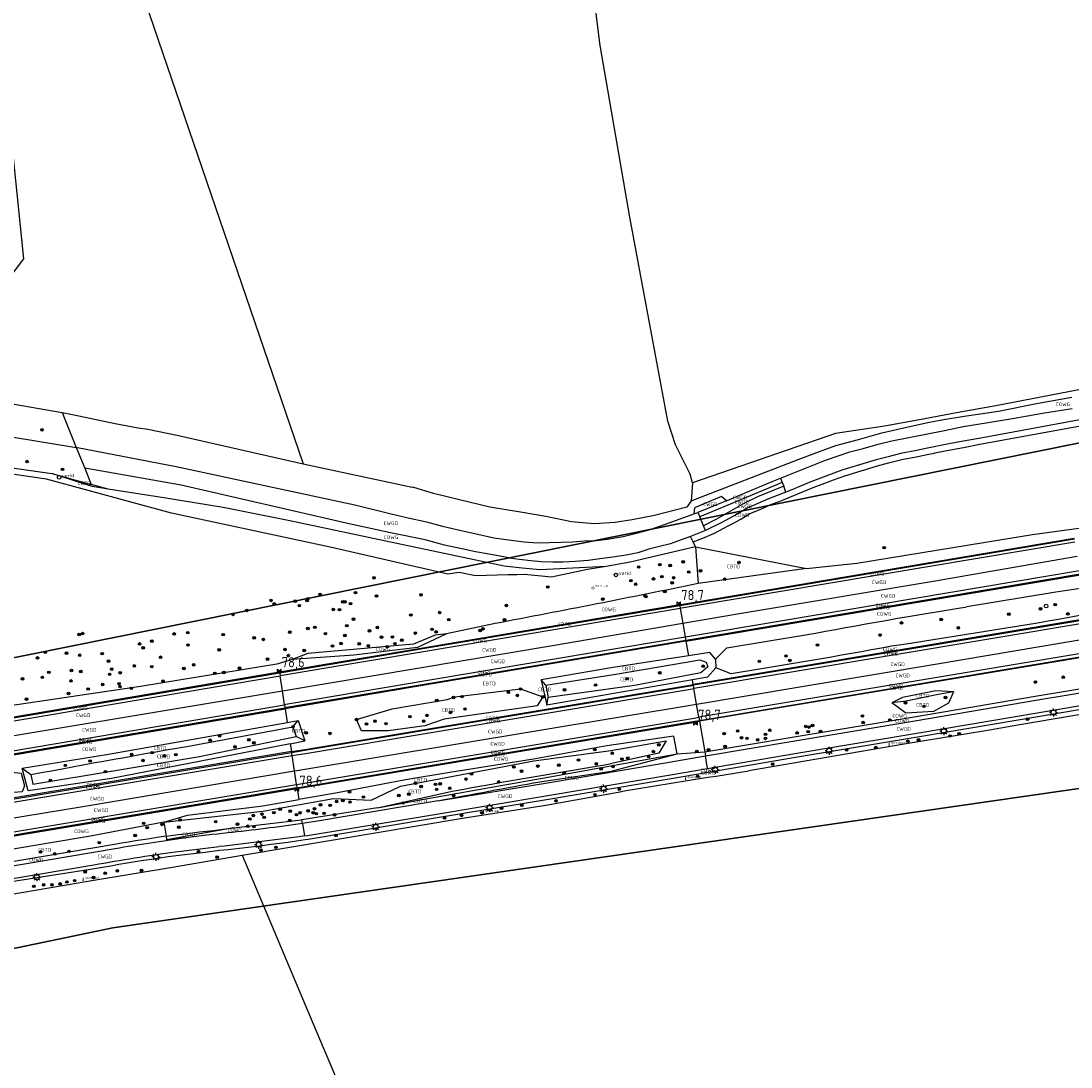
# Model space of a CAD drawing. Extents: x 143041 to 146008, y 457187 to 458337.
# Tile 6 of 31: x 143552 to 143811, y 457491 to 457749. Entities that reach past the tile are written whole.
import ezdxf
from ezdxf.enums import TextEntityAlignment as Align

# ---------------------------------------------------------------- set-up
doc = ezdxf.new("R2010")
doc.units = 0
doc.header["$LTSCALE"] = 4
doc.linetypes.add('STIPPELGROF', pattern=[0.75, 0.5, -0.25])
doc.layers.get('0').update_dxf_attribs({"linetype": 'CONTINUOUS'})
for name, color, linetype in [('CBTD', 7, 'CONTINUOUS'), ('COWG', 7, 'CONTINUOUS'), ('CWGD', 7, 'CONTINUOUS'), ('G_BTD', 3, 'CONTINUOUS'), ('G_OWG', 6, 'CONTINUOUS'), ('G_WGD', 7, 'CONTINUOUS'), ('PPALHM', 10, 'CONTINUOUS'), ('PVGO', 102, 'CONTINUOUS')]:
    doc.layers.add(name, color=color, linetype=linetype)
doc.layers.add('meetgrens', color=10, linetype='STIPPELGROF', lineweight=35)
for name, color, linetype, true_color in [('PBRD', 7, 'CONTINUOUS', 0xbd2877), ('PPAL', 7, 'CONTINUOUS', 0xbd2877), ('PPUT', 7, 'CONTINUOUS', 0xbd2877)]:
    doc.layers.add(name, color=color, linetype=linetype, true_color=true_color)
doc.styles.add('ISO', font='ISO')
doc.styles.get("Standard").update_dxf_attribs({"font": 'ISO'})

# ---------------------------------------------------------------- blocks, each defined once
blk = doc.blocks.new('lichtmast')
at = {"color": 0}
for p, q in [((-0.6, 0), (-1, 0)), ((-0.71, 0.71), (-0.42, 0.42)), ((0, 0.6), (0, 1)), ((0.42, 0.42), (0.71, 0.71)), ((0.6, 0), (1, 0)), ((-0.42, -0.42), (-0.71, -0.71)), ((0, -0.6), (0, -1)), ((0.42, -0.42), (0.71, -0.71))]:
    blk.add_line(p, q, dxfattribs=at)
blk.add_circle((0, 0), 0.6, dxfattribs=at)
blk = doc.blocks.new('verklikker')
at = {"color": 0}
blk.add_circle((0, 0), 0.45, dxfattribs=at)
at = {"color": 0, "style": 'ISO'}
blk.add_attdef('VERKLIKKER', (0.7, 0), '', height=0.9, dxfattribs=at)
blk = doc.blocks.new('boom')
at = {"color": 0}
for radius in [0.315, 0.225, 0.135]:
    blk.add_circle((0, 0), radius, dxfattribs=at)
blk = doc.blocks.new('grensmarkering')
at = {"linetype": 'ByBlock', "lineweight": -2}
h = blk.add_hatch(color=0, dxfattribs=at)
h.dxf.hatch_style = 1
h.paths.add_polyline_path([(0.09, 0.55, 0.219912), (0.05, 0.61, -0.457379), (0.04, 0.66, 2.245674), (-0.04, 0.66, -0.457379), (-0.05, 0.61, 0.219912), (-0.09, 0.55), (-0.15, 0.04), (-0.18, 0.04), (-0.18, 0.01, 0.018367), (-0.1, 0, -0.954633), (0.1, 0, 0.018367), (0.18, 0.01), (0.18, 0.04), (0.15, 0.04)])
at = {"linetype": 'ByBlock', "lineweight": -2, "true_color": 0x681648}
h = blk.add_hatch(color=219, dxfattribs=at)
h.dxf.hatch_style = 1
h.paths.add_polyline_path([(0.1, 0, 1), (-0.1, 0, 1)])
at = {"linetype": 'ByBlock', "lineweight": -2}
h = blk.add_hatch(color=0, dxfattribs=at)
h.dxf.hatch_style = 1
h.paths.add_polyline_path([(0.18, -0.04, -0.022381), (0.08, -0.06, -0.528879), (-0.08, -0.06, -0.022381), (-0.18, -0.04), (-0.18, -0.13, 0.083333), (0.18, -0.13)])
at = {"color": 0, "linetype": 'ByBlock', "lineweight": -2}
blk.add_attdef('GRENSMARKERING', (0.5, 0.35), '', height=0.5, dxfattribs=at)
blk = doc.blocks.new('waterleidingput')
at = {"linetype": 'ByBlock', "lineweight": -2}
h = blk.add_hatch(color=0, dxfattribs=at)
h.dxf.hatch_style = 1
edge = h.paths.add_edge_path()
edge.add_spline(control_points=[(0.44, 0), (0.44, 0.04), (0.43, 0.09), (0.36, 0.2), (0.28, 0.26), (0.09, 0.32), (-0.02, 0.33), (-0.22, 0.29), (-0.31, 0.24), (-0.42, 0.12), (-0.44, 0.06), (-0.44, -0.06), (-0.42, -0.12), (-0.33, -0.22), (-0.28, -0.26), (-0.1, -0.33), (0.04, -0.33), (0.27, -0.27), (0.37, -0.2), (0.43, -0.08), (0.44, -0.04), (0.44, 0)], knot_values=[0, 0, 0, 0, 0.380029, 0.380029, 1.118666, 1.118666, 1.857303, 1.857303, 2.59594, 2.59594, 3.13294, 3.13294, 3.66994, 3.66994, 4.20694, 4.20694, 5.079565, 5.079565, 5.952189, 5.952189, 6.283185, 6.283185, 6.283185, 6.283185], degree=3, periodic=0)
edge = h.paths.add_edge_path(flags=16)
edge.add_ellipse((0, 0), major_axis=(0.392, 0), ratio=0.689655, start_angle=0, end_angle=360)
h = blk.add_hatch(color=0, dxfattribs=at)
h.dxf.hatch_style = 1
h.paths.add_polyline_path([(-0.05, -0.09, -0.141608), (-0.09, -0.05), (-0.1, -0.09), (-0.17, 0.17), (-0.22, 0.17), (-0.13, -0.17), (-0.08, -0.17)])
at = {"linetype": 'ByBlock', "lineweight": -2, "true_color": 0x104b6e}
h = blk.add_hatch(color=156, dxfattribs=at)
h.dxf.hatch_style = 1
h.paths.add_polyline_path([(0.1, 0, 1), (-0.1, 0, 1)])
at = {"linetype": 'ByBlock', "lineweight": -2}
h = blk.add_hatch(color=0, dxfattribs=at)
h.dxf.hatch_style = 1
h.paths.add_polyline_path([(0.02, 0.17), (-0.03, 0.17), (-0.05, 0.09, -0.269854), (0.05, 0.09)])
h = blk.add_hatch(color=0, dxfattribs=at)
h.dxf.hatch_style = 1
h.paths.add_polyline_path([(0.23, 0.17), (0.17, 0.17), (0.1, -0.09), (0.09, -0.05, -0.141608), (0.05, -0.09), (0.07, -0.17), (0.12, -0.17)])
at = {"color": 0, "linetype": 'ByBlock', "lineweight": -2}
blk.add_attdef('WATERLEIDINGPUT', (0.5, 0.35), '', height=0.5, dxfattribs=at)
blk = doc.blocks.new('verkeersteller')
at = {"color": 0}
blk.add_circle((0, 0), 0.45, dxfattribs=at)
blk = doc.blocks.new('kilometerpaal')
at = {"color": 0}
for p, q in [((-0.44, 0.44), (0.44, -0.44)), ((-0.44, -0.44), (-0.44, 0.44)), ((0.44, 0.44), (-0.44, -0.44)), ((0.44, -0.44), (0.44, 0.44))]:
    blk.add_line(p, q, dxfattribs=at)
at = {"color": 0, "style": 'ISO'}
blk.add_attdef('KILOMETERPAAL', (0.59, 0.87), '', height=2.5, dxfattribs=at)

msp = doc.modelspace()

# ---------------------------------------------------------------- linework, layer by layer
at = {"layer": 'G_BTD', "linetype": 'Continuous', "transparency": 33554687}
for points in [[(143717.591, 457635.165), (143716.991, 457637.303), (143713.393, 457644.57), (143711.469, 457650.457), (143702.098, 457700.822), (143694.822, 457743.218), (143691.777, 457767.479), (143690.017, 457792.107), (143680.631, 457826.399), (143701.578, 457831.667), (143723.601, 457836.433), (143738.201, 457839.729), (143759.206, 457846.5), (143766.169, 457849.029), (143774.685, 457853.215), (143783.907, 457856.095), (143809.89, 457863.79)], [(143578.073, 457766.821), (143621.436, 457639.849)], [(143504.315, 457743.535), (143527.29, 457744.759), (143548.761, 457725.972), (143552.339, 457690.486), (143527.102, 457657.291)], [(144055.848, 457702.909), (144040.011, 457699.718), (144027.444, 457697.553), (144008.855, 457694.132), (143999.573, 457692.42), (143989.833, 457690.925), (143980.246, 457689.763), (143951.198, 457683.698), (143917.038, 457677.386), (143902.147, 457674.706), (143891.036, 457672.836), (143878.865, 457670.634), (143867.589, 457668.631), (143855.453, 457666.264), (143834.155, 457662.215), (143810.426, 457657.644), (143792.485, 457654.196), (143782.815, 457652.511), (143773.609, 457650.778), (143765.021, 457649.179), (143752.942, 457647.409), (143717.591, 457635.165)], [(143660.004, 457613.04), (143657.131, 457612.599), (143628.145, 457619.331), (143588.962, 457627.669), (143558.066, 457636.109), (143526.198, 457640.712), (143511.955, 457641.947), (143505.971, 457641.522), (143493.293, 457640.621), (143481.673, 457637.859), (143459.891, 457629.466), (143447.368, 457624.129), (143438.641, 457619.796), (143409.27, 457603.151), (143387.841, 457588.83), (143354.42, 457567.351), (143320.175, 457544.351), (143308.955, 457536.522), (143307.037, 457536.064)], [(143573.322, 457633.627), (143569.339, 457634.26), (143559.377, 457637.528)], [(143717.591, 457635.165), (143717.233, 457630.739)], [(143718.338, 457619.344), (143718.972, 457610.298)], [(143718.338, 457619.344), (143745.729, 457613.985)], [(143674.253, 457612.48), (143672.049, 457612.431), (143664.007, 457612.253), (143660.004, 457613.04)], [(143696.302, 457614.56), (143691.667, 457613.782), (143682.771, 457611.851), (143676.07, 457612.52), (143674.253, 457612.48)], [(143715.953, 457596.063), (143653.364, 457585.505), (143616.973, 457579.386)], [(143715.919, 457596.26), (143715.953, 457596.063)], [(143716.569, 457592.442), (143698.024, 457589.594), (143680.243, 457586.548)], [(143681.336, 457585.205), (143698.622, 457587.892), (143719.382, 457591.465), (143720.945, 457590.876), (143721.391, 457589.742), (143719.667, 457588.242), (143703.225, 457585.086), (143681.907, 457582.2)], [(143723.287, 457591.658), (143723.368, 457589.47)], [(143681.336, 457585.205), (143680.243, 457586.548)], [(143680.243, 457586.548), (143681.639, 457580.235)], [(143717.58, 457586.502), (143681.639, 457580.235)], [(143618.555, 457568.793), (143621.825, 457569.339), (143716.944, 457585.233), (143717.772, 457585.372)], [(143651.467, 457575.178), (143642.395, 457573.904), (143637.913, 457573.913), (143635.814, 457573.917), (143634.602, 457576.699), (143643.392, 457579.346), (143657.014, 457581.7), (143658.881, 457582.296), (143675.114, 457584.263), (143680.652, 457582.34), (143679.246, 457580.097), (143656.275, 457576.784), (143651.467, 457575.178)], [(143681.336, 457585.205), (143681.907, 457582.2)], [(143717.772, 457585.372), (143717.806, 457585.175)], [(143681.639, 457580.235), (143681.907, 457582.2)], [(143782.04, 457583.578), (143778.285, 457582.919), (143770.368, 457581.224), (143766.845, 457580.805)], [(143616.973, 457579.386), (143616.943, 457579.584)], [(143617.482, 457575.98), (143620.167, 457576.455)], [(143618.919, 457574.94), (143620.167, 457576.455)], [(143620.167, 457576.455), (143621.882, 457571.431)], [(143719.287, 457576.476), (143719.321, 457576.278)], [(143595.321, 457570.535), (143618.919, 457574.94)], [(143618.919, 457574.94), (143619.746, 457572.527)], [(143554.189, 457563.122), (143554.649, 457560.776), (143595.799, 457567.594), (143619.746, 457572.527)], [(143586.994, 457551.333), (143611.501, 457554.071), (143628.933, 457557.188), (143638.227, 457556.775), (143645.44, 457560.23), (143678.445, 457566.48), (143697.458, 457569.092), (143711.064, 457571.467), (143709.299, 457568.404), (143697.271, 457565.754)], [(143618.266, 457570.731), (143621.882, 457571.431)], [(143621.882, 457571.431), (143619.746, 457572.527)], [(143618.555, 457568.793), (143618.585, 457568.595)], [(143639.757, 457554.942), (143652.61, 457557.304), (143654.542, 457557.624), (143682.385, 457562.591), (143713.813, 457568.245)], [(143552.038, 457564.706), (143554.189, 457563.122)], [(143619.923, 457559.65), (143619.892, 457559.848)], [(143639.757, 457554.942), (143658.241, 457559.032)], [(143639.757, 457554.942), (143621.139, 457551.972)], [(143586.994, 457551.333), (143587.578, 457547.867)], [(143587.578, 457547.867), (143588.838, 457548.043), (143590.595, 457548.281), (143592.353, 457548.511), (143594.082, 457548.729), (143595.812, 457548.94), (143597.543, 457549.144), (143599.275, 457549.339), (143601.007, 457549.527), (143604.327, 457549.961)], [(143606.408, 457543.179), (143624.599, 457500), (143632.553, 457481.121), (143665.603, 457401.052)]]:
    msp.add_lwpolyline(points, dxfattribs=at)
for points in [[(143554.189, 457563.122, -0.0041322), (143595.321, 457570.535)], [(143658.241, 457559.032, -0.0047242), (143697.271, 457565.754)]]:
    msp.add_lwpolyline(points, format="xyb", dxfattribs=at)
at = {"layer": 'G_OWG', "linetype": 'Continuous', "transparency": 33554687}
for points in [[(143527.102, 457657.291), (143544.27, 457655.61), (143561.898, 457652.547)], [(143717.233, 457630.739), (143743.68, 457640.97), (143748.03, 457642.63), (143753.02, 457644.38), (143758.6, 457645.93), (143764.36, 457647.5), (143770.12, 457648.89), (143775.73, 457650.11), (143779.13, 457650.71), (143784.65, 457651.68), (143793.12, 457652.89), (143802.57, 457654.79), (143811.24, 457656.37)], [(143745.729, 457613.985), (143758.163, 457615.312), (143801.565, 457622.403), (143822.653, 457625.324), (143852.58, 457630.02), (143917.124, 457640.953), (143948.091, 457646.554), (143970.006, 457650.857), (143993.919, 457655.535), (144006.215, 457657.719), (144010.088, 457658.407)], [(143561.898, 457652.547), (143565.405, 457643.925)], [(143561.898, 457652.547), (143564.46, 457652.03), (143575, 457649.83), (143580.67, 457648.74), (143583.07, 457648.45), (143590.68, 457646.91)], [(143717.727, 457620.605), (143720.174, 457621.524), (143723.029, 457622.725), (143725.325, 457624), (143726.2, 457624.447), (143727.544, 457625.135), (143729.501, 457626.231), (143731.738, 457627.596), (143734.445, 457628.687), (143736.933, 457629.812), (143739.649, 457630.823), (143742.241, 457631.923), (143744.578, 457632.841), (143747.395, 457634.041), (143750.268, 457635.073), (143752.374, 457635.942), (143755.178, 457636.931), (143763.307, 457639.423), (143765.954, 457640.089), (143769.297, 457640.936), (143772.786, 457641.618), (143776.397, 457642.336), (143777.316, 457642.526), (143777.472, 457642.558), (143780.388, 457643.162), (143784.505, 457643.935), (143788.564, 457644.701), (143820.614, 457650.618)], [(143590.68, 457646.91), (143621.436, 457639.849)], [(143307.037, 457536.064), (143313.817, 457540.796), (143320.614, 457545.505), (143327.427, 457550.189), (143334.257, 457554.85), (143341.103, 457559.487), (143347.965, 457564.099), (143381.589, 457586.375), (143408.961, 457603.81), (143438.024, 457620.94), (143449.424, 457626.594), (143464.426, 457632.762), (143481.308, 457639.184), (143495.627, 457643.237), (143508.076, 457643.841), (143526.278, 457643.014), (143539.795, 457640.323), (143559.377, 457637.528)], [(143567.496, 457638.789), (143569.118, 457634.803)], [(143621.436, 457639.849), (143648.36, 457634.1)], [(143559.377, 457637.528), (143569.118, 457634.803)], [(143573.322, 457633.627), (143569.118, 457634.803)], [(143696.302, 457614.56), (143688.055, 457614.135), (143679.979, 457613.719), (143675.515, 457614.143), (143671.051, 457614.567), (143644.579, 457620.182), (143618.108, 457625.797), (143601.706, 457629.114), (143587.514, 457631.37), (143573.322, 457633.627)], [(143717.233, 457630.739), (143716.155, 457629.204), (143708.19, 457627.15), (143702.68, 457626.03), (143698.46, 457625.38), (143693.34, 457625.04), (143687.71, 457625.58), (143681.39, 457626.88), (143675.11, 457627.93), (143667.56, 457629.18), (143660.08, 457630.97), (143653.66, 457632.53), (143648.78, 457634.05), (143648.36, 457634.1)], [(143517.301, 457571.86), (143615.597, 457588.468), (143651.941, 457594.605), (143714.413, 457605.121), (143714.725, 457605.174), (143811.857, 457621.549)], [(143714.444, 457604.924), (143811.89, 457621.352)], [(143717.727, 457620.605), (143717.07, 457621.96)], [(143718.338, 457619.344), (143717.727, 457620.605)], [(143718.338, 457619.344), (143702.227, 457615.554), (143696.302, 457614.56)], [(143813.352, 457612.674), (143813.297, 457612.665), (143716.026, 457596.278), (143715.919, 457596.26)], [(143715.953, 457596.063), (143813.385, 457612.477)], [(143745.729, 457613.985), (143718.972, 457610.298)], [(143813.944, 457609.159), (143807.276, 457608.173), (143785.297, 457604.549)], [(143615.645, 457588.273), (143651.974, 457594.408), (143714.444, 457604.924)], [(143714.444, 457604.924), (143714.579, 457604.135)], [(143668.85, 457600.405), (143656.868, 457597.87)], [(143815.209, 457601.654), (143717.772, 457585.372)], [(143815.242, 457601.457), (143717.806, 457585.175)], [(143656.868, 457597.87), (143649.672, 457594.504), (143633.983, 457592.606), (143618.758, 457591.582)], [(143656.868, 457597.87), (143654.031, 457597.526), (143648.677, 457595.317), (143622.587, 457592.995), (143618.758, 457591.582)], [(143715.785, 457597.049), (143715.919, 457596.26)], [(143723.287, 457591.658), (143726.06, 457594.431), (143745.453, 457597.611)], [(143715.919, 457596.26), (143653.331, 457585.702), (143617.33, 457579.649), (143616.943, 457579.584)], [(143715.953, 457596.063), (143716.569, 457592.442)], [(143618.758, 457591.582), (143614.917, 457590.421), (143581.266, 457584.867), (143546.9, 457579.764), (143544.472, 457578.258), (143531.591, 457576.906), (143527.645, 457577.557), (143518.211, 457576.072), (143499.688, 457572.632), (143494.723, 457570.575)], [(143723.287, 457591.658), (143721.89, 457593.259), (143716.569, 457592.442)], [(143719.287, 457576.476), (143816.706, 457592.764)], [(143816.739, 457592.566), (143719.321, 457576.278)], [(143723.368, 457589.47), (143721.283, 457587.148), (143717.58, 457586.502)], [(143727.166, 457588.034), (143723.368, 457589.47)], [(143517.166, 457571.644), (143615.645, 457588.273)], [(143615.645, 457588.273), (143615.763, 457587.482)], [(143717.772, 457585.372), (143717.58, 457586.502)], [(143618.585, 457568.595), (143621.858, 457569.142), (143716.977, 457585.036), (143717.806, 457585.175)], [(143717.941, 457584.386), (143717.806, 457585.175)], [(143720.61, 457568.706), (143742.227, 457572.369), (143772.329, 457577.421), (143802.712, 457582.578), (143816.666, 457584.9), (143817.328, 457585.011), (143817.993, 457585.124)], [(143782.04, 457583.578), (143777.7, 457583.766), (143769.435, 457582.144), (143766.845, 457580.805)], [(143836.865, 457581.786), (143812.009, 457577.697), (143797.965, 457575.309), (143790.941, 457574.129), (143783.914, 457572.958), (143769.858, 457570.643), (143731.494, 457564.004)], [(143782.04, 457583.578), (143780.822, 457580.768), (143777.076, 457578.666), (143770.298, 457578.318), (143766.845, 457580.805)], [(143518.638, 457562.965), (143616.943, 457579.584)], [(143518.672, 457562.767), (143616.973, 457579.386)], [(143818.437, 457580.027), (143803.396, 457577.47), (143773.61, 457572.44), (143742.999, 457567.309), (143721.472, 457563.644), (143712.308, 457562.084), (143682.516, 457557.038), (143653.082, 457552.148), (143622.703, 457547.072), (143621.914, 457546.96), (143619.808, 457546.666), (143617.7, 457546.379), (143615.591, 457546.098), (143613.481, 457545.825), (143611.37, 457545.558), (143609.258, 457545.299), (143607.146, 457545.047), (143605.032, 457544.801), (143602.918, 457544.562), (143600.809, 457544.332), (143597.231, 457543.911), (143593.648, 457543.494), (143590.081, 457543.083), (143588.067, 457542.791), (143586.043, 457542.489), (143584.02, 457542.18), (143581.998, 457541.864), (143579.978, 457541.542), (143577.957, 457541.212), (143575.938, 457540.876), (143573.921, 457540.532), (143571.905, 457540.181), (143569.883, 457539.823), (143541.452, 457535.397)], [(143616.825, 457580.375), (143616.943, 457579.584)], [(143616.973, 457579.386), (143617.482, 457575.98)], [(143552.038, 457564.706), (143573.381, 457568.175), (143617.482, 457575.98)], [(143619.892, 457559.848), (143718.154, 457576.286), (143719.287, 457576.476)], [(143619.923, 457559.65), (143718.187, 457576.089), (143719.321, 457576.278)], [(143719.153, 457577.264), (143719.287, 457576.476)], [(143719.321, 457576.278), (143720.61, 457568.706)], [(143618.266, 457570.731), (143574.072, 457562.172), (143553.549, 457559.078), (143552.038, 457564.706)], [(143618.266, 457570.731), (143618.555, 457568.793)], [(143713.813, 457568.245), (143712.987, 457572.635), (143696.425, 457570.184), (143678.295, 457566.943), (143657.621, 457563.673), (143646.712, 457561.781), (143629.946, 457558.589), (143620.352, 457556.944)], [(143618.555, 457568.793), (143542.652, 457556.118), (143520.433, 457552.389)], [(143520.466, 457552.192), (143542.685, 457555.921), (143618.585, 457568.595)], [(143618.703, 457567.804), (143618.585, 457568.595)], [(143679.918, 457561.345), (143697.54, 457563.999), (143713.813, 457568.245)], [(143713.813, 457568.245), (143720.61, 457568.706)], [(143720.61, 457568.706), (143720.778, 457567.72)], [(143552.617, 457560.334), (143552.038, 457558.86), (143543.427, 457558.193), (143542.764, 457562.667), (143547.603, 457563.893), (143551.812, 457563.481), (143552.617, 457560.334)], [(143619.774, 457560.639), (143619.892, 457559.848)], [(143619.892, 457559.848), (143521.944, 457543.482)], [(143521.977, 457543.285), (143619.923, 457559.65)], [(143606.408, 457543.179), (143660.813, 457552.324), (143681.338, 457555.594), (143699.213, 457558.812)], [(143619.923, 457559.65), (143620.352, 457556.944)], [(143586.994, 457551.333), (143592.841, 457553.056), (143611.459, 457555.419), (143620.352, 457556.944)], [(143586.994, 457551.333), (143568.905, 457547.943), (143527.149, 457540.882), (143527.018, 457537.762)], [(143604.327, 457549.961), (143587.722, 457547.015)], [(143604.327, 457549.961), (143620.983, 457551.947), (143621.139, 457551.972)], [(143621.283, 457551.058), (143621.139, 457551.972)], [(143587.578, 457547.867), (143585.326, 457547.543), (143583.572, 457547.282), (143581.819, 457547.013), (143580.068, 457546.736), (143578.317, 457546.451), (143576.568, 457546.159), (143574.824, 457545.859), (143540.683, 457540.08), (143527.018, 457537.762)], [(143587.578, 457547.867), (143587.722, 457547.015)], [(143592.481, 457547.519), (143587.722, 457547.015)], [(143542.185, 457532.36), (143565.367, 457536.323), (143567.3, 457536.644), (143569.233, 457536.964), (143588.653, 457540.195), (143606.408, 457543.179)]]:
    msp.add_lwpolyline(points, dxfattribs=at)
for points in [[(143718.972, 457610.298, -0.003075), (143668.85, 457600.405)], [(143745.453, 457597.611, -0.0069352), (143785.297, 457604.549)], [(143815.033, 457602.697, 0.0005472), (143807.953, 457601.421)], [(143807.953, 457601.421, -0.0042665), (143766.746, 457594.813)], [(143766.746, 457594.813, -0.0068942), (143727.166, 457588.034)], [(143699.213, 457558.812, -0.0043997), (143731.494, 457564.004)], [(143654.705, 457556.637, -0.0026706), (143679.918, 457561.345)]]:
    msp.add_lwpolyline(points, format="xyb", dxfattribs=at)
at = {"layer": 'G_WGD', "linetype": 'Continuous', "transparency": 33554687}
for points in [[(144043.048, 457691.522), (144036.514, 457691.004), (144029.09, 457689.725), (144019.578, 457687.78), (144000, 457684.258), (143975.97, 457679.95), (143934.38, 457672.64), (143890.39, 457664.73), (143846.79, 457656.72), (143820.38, 457652.1), (143788.26, 457646.17), (143784.02, 457645.37), (143780.08, 457644.63), (143776.07, 457643.8), (143772.5, 457643.09), (143768.97, 457642.4), (143765.89, 457641.62), (143762.91, 457640.87), (143754.72, 457638.36), (143751.83, 457637.34), (143746.85, 457635.44), (143741.67, 457633.31), (143740.672, 457632.913)], [(143739.294, 457636.342), (143744.29, 457638.34), (143750.45, 457640.82), (143753.84, 457641.97), (143756.41, 457642.81), (143759.75, 457643.68), (143763.41, 457644.75), (143766.8, 457645.6), (143779.85, 457648.13), (143784.46, 457649.09), (143790.07, 457649.99), (143796.63, 457651.12), (143804.04, 457652.38), (143811.34, 457653.56)], [(143505.378, 457650.212), (143513.03, 457650.15), (143516.11, 457650), (143524.43, 457649.42), (143529.97, 457648.9), (143535.4, 457648.2), (143548.46, 457646.69), (143565.405, 457643.925)], [(143565.405, 457643.925), (143567.496, 457638.789)], [(143565.405, 457643.925), (143565.68, 457643.88), (143590.07, 457639.21), (143634.21, 457629.72), (143643.18, 457627.55), (143647.33, 457626.54), (143651.9, 457625.56), (143655.85, 457624.47), (143660.49, 457623.41), (143664.6, 457622.48), (143668.52, 457621.59), (143672.78, 457621), (143676.03, 457620.6), (143679.32, 457620.34), (143682.22, 457620.42), (143685.18, 457620.52), (143688.07, 457620.59), (143690.84, 457620.82), (143693.84, 457620.98), (143696.58, 457621.31), (143700.47, 457621.94), (143703.76, 457622.77), (143706.91, 457623.61), (143709.54, 457624.5), (143712.76, 457625.66), (143717.954, 457627.501)], [(143674.745, 457616.29), (143672.96, 457616.53), (143670.08, 457617.04), (143666.87, 457617.62), (143664.03, 457618.18), (143660.66, 457618.88), (143656.35, 457619.83), (143651.57, 457621.09), (143643.02, 457622.84), (143632.1, 457625.24), (143591.3, 457634.65), (143567.496, 457638.789)], [(143726.001, 457630.782), (143730.62, 457632.7), (143737.29, 457635.54), (143739.294, 457636.342)], [(143739.294, 457636.342), (143739.722, 457635.278)], [(143739.722, 457635.278), (143719.38, 457626.769)], [(143740.104, 457634.326), (143733.651, 457631.732), (143730.41, 457630.144), (143723.497, 457626.209), (143720.29, 457624.585)], [(143739.722, 457635.278), (143740.104, 457634.326)], [(143740.672, 457632.913), (143740.104, 457634.326)], [(143726.001, 457630.782), (143724.779, 457631.837), (143718.073, 457629.053), (143717.954, 457627.501)], [(143726.001, 457630.782), (143718.931, 457627.847)], [(143740.672, 457632.913), (143736.36, 457631.2), (143731.06, 457628.94), (143728.75, 457627.53), (143724.63, 457625.33), (143720.966, 457623.485), (143720.781, 457623.407)], [(143717.954, 457627.501), (143718.931, 457627.847)], [(143718.931, 457627.847), (143719.38, 457626.769)], [(143720.29, 457624.585), (143719.38, 457626.769)], [(143720.781, 457623.407), (143719.6, 457622.91), (143717.07, 457621.96)], [(143720.781, 457623.407), (143720.29, 457624.585)], [(143717.07, 457621.96), (143714.77, 457621.13), (143712.15, 457620.14), (143709.46, 457619.48), (143706.84, 457618.78), (143704.05, 457617.88), (143701.17, 457617.32), (143697.95, 457616.86), (143694.73, 457616.39), (143691.82, 457616.04), (143688.7, 457615.76), (143685.6, 457615.61), (143683.12, 457615.57), (143680.24, 457615.64), (143677.66, 457615.91), (143675.49, 457616.19), (143674.745, 457616.29)], [(143812.023, 457620.563), (143714.892, 457604.188), (143714.579, 457604.135)], [(143715.191, 457600.537), (143728.729, 457602.859), (143777.539, 457610.952), (143812.612, 457617.067)], [(143813.219, 457613.463), (143813.164, 457613.454), (143715.893, 457597.067), (143715.785, 457597.049)], [(143714.579, 457604.135), (143652.107, 457593.619), (143615.763, 457587.482)], [(143714.579, 457604.135), (143715.191, 457600.537)], [(143616.317, 457583.777), (143683.03, 457595.022), (143715.191, 457600.537)], [(143715.191, 457600.537), (143715.785, 457597.049)], [(143815.375, 457600.668), (143717.941, 457584.386)], [(143715.785, 457597.049), (143653.198, 457586.491), (143617.197, 457580.438), (143616.825, 457580.375)], [(143718.596, 457580.537), (143729.837, 457582.442), (143777.981, 457590.463), (143816.015, 457596.868)], [(143816.573, 457593.552), (143719.153, 457577.264)], [(143517.3, 457570.855), (143615.763, 457587.482)], [(143616.317, 457583.777), (143615.763, 457587.482)], [(143517.892, 457567.366), (143528.725, 457569.208), (143612.899, 457583.201), (143616.317, 457583.777)], [(143616.825, 457580.375), (143616.317, 457583.777)], [(143618.703, 457567.804), (143621.99, 457568.353), (143717.109, 457584.247), (143717.941, 457584.386)], [(143718.596, 457580.537), (143717.941, 457584.386)], [(143720.778, 457567.72), (143742.393, 457571.383), (143772.495, 457576.435), (143802.878, 457581.592), (143816.83, 457583.914)], [(143721.304, 457564.63), (143742.833, 457568.295), (143773.444, 457573.426), (143803.229, 457578.456), (143818.27, 457581.013), (143818.674, 457581.081)], [(143518.505, 457563.753), (143616.825, 457580.375)], [(143619.265, 457564.046), (143619.877, 457564.15), (143718.596, 457580.537)], [(143719.153, 457577.264), (143718.596, 457580.537)], [(143619.774, 457560.639), (143718.022, 457577.075), (143719.153, 457577.264)], [(143520.6, 457551.403), (143542.817, 457555.132), (143618.703, 457567.804)], [(143619.265, 457564.046), (143618.703, 457567.804)], [(143654.705, 457556.637), (143682.768, 457561.27), (143711.798, 457566.198), (143720.778, 457567.72)], [(143721.304, 457564.63), (143720.778, 457567.72)], [(143521.227, 457547.706), (143567.483, 457555.282), (143619.265, 457564.046)], [(143619.774, 457560.639), (143619.265, 457564.046)], [(143621.775, 457547.95), (143622.551, 457548.06), (143652.918, 457553.134), (143682.35, 457558.024), (143712.141, 457563.07), (143721.304, 457564.63)], [(143521.81, 457544.271), (143619.76, 457560.637), (143619.774, 457560.639)], [(143654.705, 457556.637), (143652.775, 457556.318), (143625.482, 457551.702)], [(143621.283, 457551.058), (143621.775, 457547.95)], [(143523.196, 457536.1), (143540.85, 457539.094), (143574.992, 457544.873)], [(143523.709, 457533.077), (143541.307, 457536.063), (143569.713, 457540.808)]]:
    msp.add_lwpolyline(points, dxfattribs=at)
for points in [[(143621.283, 457551.058, -0.0104902), (143602.842, 457548.713)], [(143625.482, 457551.702, -0.0023625), (143621.283, 457551.058)], [(143574.992, 457544.873, -0.0111405), (143592.481, 457547.519)], [(143602.842, 457548.713, 0.0065758), (143592.481, 457547.519)], [(143621.775, 457547.95, -0.0082332), (143600.696, 457545.325)], [(143589.95, 457544.075, 0.0008754), (143600.696, 457545.325)], [(143569.713, 457540.808, -0.0086222), (143589.95, 457544.075)]]:
    msp.add_lwpolyline(points, format="xyb", dxfattribs=at)
at = {"layer": 'meetgrens', "linetype": 'Continuous', "transparency": 33554687, "flags": 128}
msp.add_lwpolyline([(143042.65, 457414.581), (143193.047, 457496.462), (143334.975, 457548.68), (144000.265, 457682.782), (144579.238, 457776.451), (145483.48, 458121.634), (145523.536, 458035.768), (144807.526, 457725.755), (144665.156, 457672.692), (144179.241, 457632.098), (144025.981, 457590.412), (143574.463, 457525.278), (143351.72, 457478.805), (143253.029, 457455.154), (143123.798, 457387.023), (143075.027, 457356.533), (143042.65, 457414.581)], dxfattribs=at)

# ---------------------------------------------------------------- block references
at = {"layer": 'PBRD', "transparency": 33554687}
ref = msp.add_blockref('verklikker', (143561.176, 457636.52), dxfattribs=at)
ref.add_attrib('VERKLIKKER', 'verkl ', (143561.876, 457636.52), dxfattribs={"layer": '0', "height": 0.9, "style": 'ISO'})
ref = msp.add_blockref('verklikker', (143698.703, 457612.429), dxfattribs=at)
ref.add_attrib('VERKLIKKER', 'verkl ', (143699.403, 457612.429), dxfattribs={"layer": '0', "height": 0.9, "style": 'ISO'})
at = {"layer": 'PPAL', "transparency": 33554687}
for name, p in [('verkeersteller', (143804.923, 457604.751)), ('lichtmast', (143806.742, 457578.442)), ('lichtmast', (143779.649, 457573.818)), ('lichtmast', (143751.355, 457569.004)), ('lichtmast', (143723.198, 457564.304)), ('lichtmast', (143695.63, 457559.639)), ('lichtmast', (143667.475, 457554.894)), ('lichtmast', (143639.363, 457550.21)), ('lichtmast', (143610.437, 457545.799)), ('lichtmast', (143585.088, 457542.774)), ('lichtmast', (143555.684, 457537.773))]:
    msp.add_blockref(name, p, dxfattribs=at)
for p in [(143766.136, 457570.377), (143715.875, 457561.89), (143665.976, 457553.548), (143567.123, 457537.019)]:
    msp.add_blockref('grensmarkering', p, dxfattribs=at).add_auto_attribs({'GRENSMARKERING': 'grenspaal'})
at = {"layer": 'PPALHM', "transparency": 33554687}
ref = msp.add_blockref('kilometerpaal', (143714.203, 457605.342), dxfattribs=at)
ref.add_attrib('Puntnummer', '78,7', (143714.794, 457606.21), dxfattribs={"layer": '0', "height": 2.5, "style": 'ISO'})
ref = msp.add_blockref('kilometerpaal', (143615.549, 457588.757), dxfattribs=at)
ref.add_attrib('Puntnummer', '78,6', (143616.14, 457589.625), dxfattribs={"layer": '0', "height": 2.5, "style": 'ISO'})
ref = msp.add_blockref('kilometerpaal', (143718.386, 457575.793), dxfattribs=at)
ref.add_attrib('Puntnummer', '78,7', (143718.977, 457576.661), dxfattribs={"layer": '0', "height": 2.5, "style": 'ISO'})
ref = msp.add_blockref('kilometerpaal', (143619.923, 457559.48), dxfattribs=at)
ref.add_attrib('Puntnummer', '78,6', (143620.514, 457560.348), dxfattribs={"layer": '0', "height": 2.5, "style": 'ISO'})
at = {"layer": 'PPUT', "transparency": 33554687}
msp.add_blockref('waterleidingput', (143693.037, 457609.207), dxfattribs=at).add_auto_attribs({'WATERLEIDINGPUT': 'WaterLput'})
at = {"layer": 'PVGO', "transparency": 33554687}
for p in [(143556.937, 457648.29), (143553.256, 457640.438), (143562.015, 457638.513), (143764.92, 457619.162), (143709.506, 457614.965), (143712.08, 457614.763), (143715.279, 457615.656), (143729.059, 457615.514), (143704.303, 457614.384), (143710.027, 457612.01), (143716.657, 457613.17), (143719.554, 457613.449), (143638.94, 457611.726), (143681.843, 457609.445), (143702.377, 457611.027), (143703.561, 457610.136), (143707.966, 457611.454), (143712.553, 457610.481), (143712.925, 457611.74), (143725.543, 457611.369), (143625.621, 457607.658), (143634.35, 457608.047), (143639.544, 457607.22), (143650.554, 457607.528), (143705.849, 457607.278), (143706.113, 457607.076), (143710.764, 457608.343), (143613.503, 457606.145), (143614.269, 457605.278), (143619.464, 457605.957), (143620.485, 457604.858), (143622.408, 457606.105), (143622.642, 457606.578), (143631.219, 457605.799), (143631.735, 457605.805), (143633.142, 457605.334), (143671.622, 457604.884), (143695.405, 457606.454), (143695.48, 457606.493), (143807.159, 457605.102), (143604.126, 457602.684), (143607.551, 457603.673), (143628.876, 457603.892), (143630.428, 457603.848), (143633.87, 457601.51), (143648.037, 457602.528), (143655.138, 457603.135), (143795.694, 457602.758), (143803.513, 457604.056), (143810.265, 457602.805), (143622.582, 457599.203), (143624.312, 457599.502), (143632.233, 457599.895), (143639.763, 457599.44), (143653.28, 457598.999), (143657.392, 457601.398), (143665.857, 457599.111), (143671.174, 457601.338), (143769.204, 457600.586), (143779.024, 457601.443), (143783.244, 457599.361), (143566.11, 457597.734), (143566.966, 457597.95), (143589.6, 457597.862), (143592.932, 457598.177), (143601.697, 457597.694), (143609.325, 457596.883), (143611.608, 457596.514), (143618.126, 457598.288), (143626.934, 457597.926), (143631.751, 457597.462), (143637.83, 457598.625), (143640.781, 457597.077), (143643.481, 457597.095), (143645.807, 457596.321), (143649.134, 457598.069), (143654.29, 457598.364), (143665.169, 457598.726), (143763.913, 457597.577), (143581.046, 457595.398), (143581.924, 457594.435), (143584.057, 457596.063), (143592.998, 457595.115), (143600.715, 457593.928), (143616.944, 457594.033), (143621.712, 457593.783), (143628.67, 457594.876), (143630.794, 457595.492), (143635.294, 457595.412), (143637.538, 457594.937), (143642.191, 457594.7), (143644.123, 457595.468), (143748.459, 457595.131), (143555.833, 457591.941), (143557.76, 457593.316), (143563.006, 457593.105), (143566.258, 457592.593), (143571.819, 457592.999), (143573.372, 457591.123), (143586.229, 457592.099), (143612.655, 457591.613), (143617.79, 457592.512), (143740.687, 457592.418), (143741.613, 457591.325), (143564.21, 457588.829), (143566.508, 457588.579), (143574.155, 457589.175), (143579.746, 457589.962), (143584.044, 457589.772), (143591.986, 457589.319), (143594.409, 457590.242), (143605.704, 457589.398), (143720.218, 457589.882), (143734.092, 457591.081), (143552.115, 457586.77), (143557.037, 457587.136), (143558.623, 457588.379), (143564.111, 457586.251), (143573.653, 457587.891), (143576.255, 457588.273), (143586.814, 457586.202), (143599.629, 457588.136), (143601.861, 457588.343), (143701.446, 457586.808), (143709.5, 457588.244), (143802.273, 457585.969), (143809.151, 457587.164), (143568.331, 457584.258), (143571.918, 457585.367), (143575.98, 457585.557), (143576.206, 457584.853), (143578.989, 457584.418), (143672.124, 457583.449), (143675.114, 457584.263), (143685.979, 457584.055), (143693.655, 457585.248), (143553.1, 457581.744), (143563.505, 457583.136), (143654.449, 457581.428), (143658.562, 457582.167), (143660.672, 457582.378), (143674.341, 457582.671), (143680.652, 457582.34), (143770.188, 457580.835), (143780.062, 457582.165), (143657.824, 457578.475), (143661.403, 457579.312), (143774.759, 457579.968), (143634.602, 457576.699), (143637.066, 457575.62), (143639.187, 457576.317), (143641.908, 457575.694), (143647.803, 457577.42), (143651.197, 457576.326), (143652.022, 457577.737), (143759.551, 457577.581), (143759.722, 457575.965), (143766.321, 457576.612), (143800.323, 457576.795), (143618.919, 457574.94), (143622.191, 457573.417), (143628.05, 457573.291), (143725.41, 457573.238), (143728.75, 457573.895), (143735.606, 457573.073), (143736.664, 457574.067), (143743.446, 457573.414), (143745.548, 457575.015), (143746.14, 457573.712), (143746.337, 457574.854), (143747.206, 457575.252), (143749.2, 457573.765), (143783.454, 457573.238), (143598.459, 457571.601), (143600.821, 457572.695), (143608.048, 457571.708), (143609.239, 457570.96), (143709.286, 457570.48), (143729.679, 457572.219), (143731.034, 457572.06), (143733.691, 457571.699), (143735.597, 457572.054), (143770.774, 457571.354), (143773.385, 457571.698), (143781.203, 457572.646), (143579.08, 457568.096), (143584.154, 457568.519), (143589.998, 457568.032), (143604.618, 457569.986), (143693.466, 457569.279), (143697.769, 457568.39), (143707.933, 457568.794), (143718.658, 457568.855), (143721.552, 457569.224), (143725.65, 457570.069), (143755.666, 457569.225), (143762.872, 457569.79), (143562.695, 457565.394), (143568.846, 457566.475), (143581.873, 457566.596), (143587.202, 457567.767), (143679.394, 457565.221), (143684.564, 457565.435), (143689.432, 457566.713), (143693.826, 457565.78), (143700.158, 457566.956), (143701.596, 457567.198), (143706.772, 457567.567), (143737.392, 457565.693), (143572.633, 457563.834), (143663.008, 457563.264), (143673.474, 457564.983), (143675.382, 457563.974), (143685.908, 457563.458), (143695.042, 457564.551), (143697.955, 457565.109), (143718.851, 457562.692), (143558.995, 457561.682), (143649.184, 457560.975), (143650.589, 457560.162), (143654.121, 457560.705), (143655.263, 457560.835), (143661.643, 457562.008), (143669.735, 457561.308), (143632.892, 457558.813), (143636.323, 457557.584), (143645.06, 457557.954), (143647.539, 457558.267), (143654.423, 457559.465), (143657.635, 457559.738), (143658.586, 457557.895), (143693.514, 457558.134), (143699.516, 457559.49), (143625.73, 457555.65), (143628.103, 457555.526), (143629.704, 457556.473), (143631.25, 457556.709), (143633.009, 457556.334), (143646.087, 457556.108), (143675.436, 457555.516), (143683.865, 457556.623), (143609.139, 457553.028), (143611.265, 457553.367), (143611.819, 457552.548), (143614.193, 457553.709), (143615.763, 457554.575), (143618.251, 457554.07), (143619.784, 457553.206), (143620.678, 457553.689), (143622.684, 457554.161), (143623.896, 457553.693), (143624.249, 457554.684), (143624.69, 457553.456), (143626.604, 457553.554), (143629.165, 457553.174), (143656.366, 457552.409), (143660.566, 457553.029), (143665.529, 457553.695), (143670.403, 457554.81), (143582.061, 457551.08), (143582.931, 457549.997), (143586.566, 457550.81), (143590.746, 457550.119), (143591.053, 457551.906), (143599.832, 457551.489), (143605.227, 457550.865), (143607.756, 457550.353), (143608.276, 457552.16), (143609.308, 457550.266), (143618.128, 457551.771), (143579.965, 457548.079), (143629.553, 457548.061), (143571.084, 457546.291), (143611.028, 457544.456), (143614.714, 457545.161), (143556.598, 457544.019), (143560.092, 457543.523), (143563.61, 457544.146), (143595.603, 457544.095), (143600.185, 457542.722), (143575.552, 457539.327), (143581.534, 457539.414), (143564.999, 457536.92), (143567.61, 457539.101), (143569.661, 457537.679), (143572.54, 457538.743), (143554.916, 457535.503), (143557.354, 457535.89), (143559.414, 457535.89), (143561.42, 457536.107), (143563.101, 457536.595)]:
    msp.add_blockref('boom', p, dxfattribs=at)

# ---------------------------------------------------------------- texts
at = {"layer": 'CBTD', "transparency": 33554687, "style": 'ISO'}
for p in [(143567.346, 457635.138), (143727.68, 457614.542), (143764.657, 457604.369), (143686.034, 457600.243), (143766.501, 457593.413), (143701.806, 457589.308), (143666.441, 457587.816), (143701.364, 457586.599), (143667.373, 457585.597), (143681.075, 457584.156), (143768.007, 457584.52), (143774.443, 457582.612), (143657.292, 457579.059), (143774.443, 457580.314), (143668.178, 457576.983), (143620.291, 457573.952), (143567.779, 457571.171), (143586.103, 457569.677), (143669.58, 457568.059), (143586.96, 457565.399), (143586.968, 457567.604), (143569.531, 457560.503), (143650.404, 457561.796), (143649.029, 457558.952), (143650.404, 457556.608), (143570.961, 457551.571), (143593.189, 457548.293), (143557.625, 457544.511)]:
    msp.add_text('CBTD', height=0.9, dxfattribs=at).set_placement(p, align=Align.MIDDLE_CENTER)
at = {"layer": 'COWG', "transparency": 33554687, "style": 'ISO'}
for p in [(143809.083, 457654.586), (143729.864, 457627.247), (143643.152, 457621.724), (143763.234, 457612.744), (143764.569, 457604.862), (143696.874, 457603.916), (143764.932, 457602.831), (143665.112, 457596.214), (143641.166, 457594.058), (143766.411, 457594.025), (143766.591, 457592.922), (143666.372, 457588.308), (143767.93, 457585.014), (143566.465, 457579.563), (143668.263, 457576.491), (143768.723, 457577.627), (143769.381, 457576.432), (143567.724, 457571.669), (143568.612, 457569.407), (143669.531, 457568.558), (143670.335, 457566.985), (143721.444, 457564.147), (143721.46, 457563.554), (143569.585, 457560.008), (143687.742, 457562.319), (143570.851, 457552.06), (143566.69, 457549.115), (143604.503, 457549.44), (143555.529, 457542.074)]:
    msp.add_text('COWG', height=0.9, dxfattribs=at).set_placement(p, align=Align.MIDDLE_CENTER)
at = {"layer": 'CWGD', "transparency": 33554687, "style": 'ISO'}
for p in [(143721.978, 457629.893), (143729.327, 457631.547), (143729.742, 457630.434), (143730.481, 457629.383), (143643.093, 457625.198), (143763.67, 457610.611), (143765.909, 457607.262), (143667.417, 457593.899), (143669.543, 457591.088), (143768.241, 457590.353), (143769.485, 457587.605), (143567.099, 457577.76), (143568.621, 457574.201), (143668.871, 457573.739), (143769.726, 457574.387), (143669.437, 457570.743), (143671.294, 457557.782), (143570.543, 457557.171), (143571.562, 457554.346), (143572.486, 457542.869)]:
    msp.add_text('CWGD', height=0.9, dxfattribs=at).set_placement(p, align=Align.MIDDLE_CENTER)

doc.saveas('drawing.dxf')
